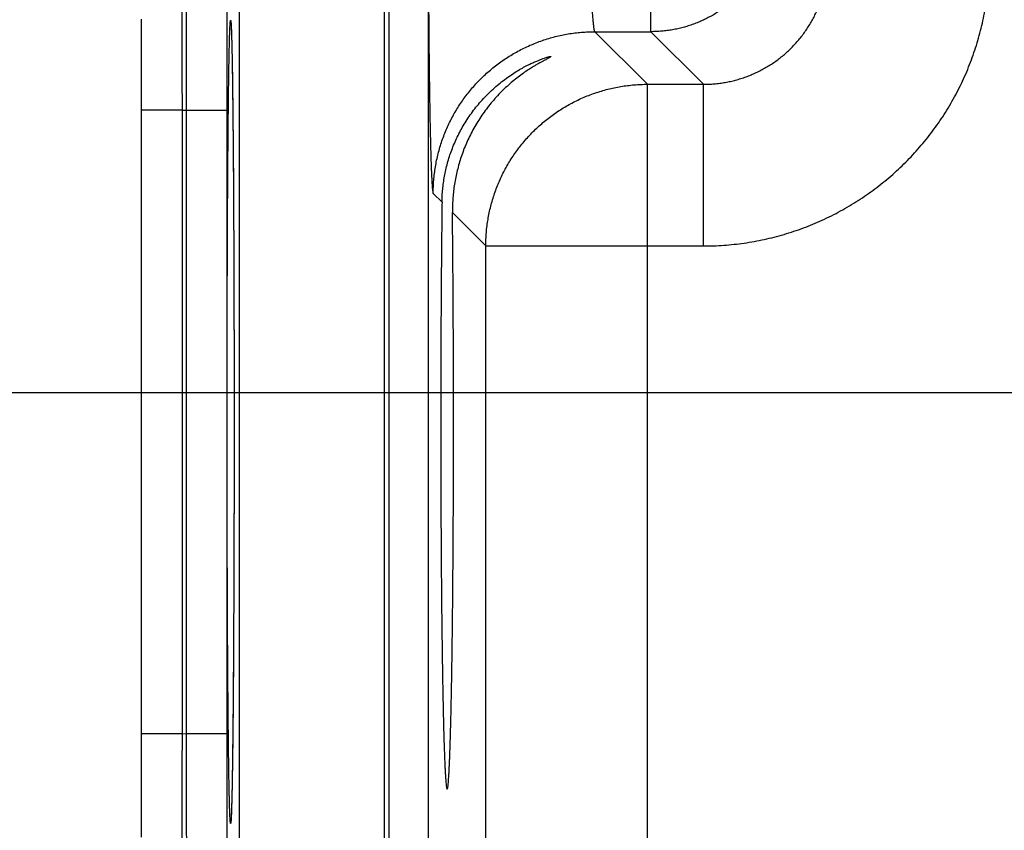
# Model space of a CAD drawing. Header units: inches. Extents: x 0 to 34, y 0 to 22.
# Tile 22 of 126: x 12.748 to 13.223, y 11.507 to 11.898. Entities that reach past the tile are written whole.
import ezdxf

# ---------------------------------------------------------------- set-up
doc = ezdxf.new("R2010")
doc.units = ezdxf.units.IN
doc.header["$LTSCALE"] = 1.87
doc.header["$MEASUREMENT"] = 0
doc.layers.get('0').update_dxf_attribs({"linetype": 'CONTINUOUS'})
doc.layers.add('DIMENSIONS', color=7, linetype='CONTINUOUS')
doc.styles.get("Standard").update_dxf_attribs({"font": 'txt', "width": 0.8})
doc.dimstyles.new('DIMSTYLE_1', dxfattribs={"dimtxt": 0.125, "dimasz": 0.18, "dimexe": 0.18, "dimexo": 0.0625, "dimgap": 0.09, "dimtad": 0, "dimtih": 1, "dimtoh": 1, "dimdec": 3, "dimzin": 4, "dimdsep": 46, "dimtxsty": 'STANDARD', "dimblk": '_FILLED', "dimblk1": '_FILLED', "dimblk2": '_FILLED', "dimcen": 0.09, "dimadec": 0, "dimazin": 0, "dimtp": 0.01, "dimtm": 0.01, "dimtfac": 1, "dimtdec": 3, "dimtofl": 0, "dimtmove": 0, "dimatfit": 3, "dimldrblk": '_FILLED', "dimfxl": 1, "dimtolj": 1, "dimtzin": 4, "dimarcsym": 0})

# ---------------------------------------------------------------- blocks, each defined once
blk = doc.blocks.new('*D9')
at = {"layer": 'DIMENSIONS', "color": 2, "linetype": 'CONTINUOUS'}
blk.add_line((14.23368, 11.53065), (14.23368, 8.66066), dxfattribs=at)
at = {"layer": 'DIMENSIONS', "color": 2, "linetype": 'CONTINUOUS', "width": 0.8}
for s, p in [(']', (14.29618, 8.49816)), ('36.41', (14.29618, 7.99816)), ('[', (14.29618, 7.89816)), ('1.433', (14.29618, 7.27316))]:
    blk.add_text(s, height=0.125, rotation=90, dxfattribs=at).set_placement(p)
blk = doc.blocks.new('_FILLED')
at = {"color": 0, "linetype": 'BYBLOCK'}
blk.add_solid([(0, 0), (-1, 0.1736), (-1, -0.1736)], dxfattribs=at)
blk = doc.blocks.new('*D11')
at = {"layer": 'DIMENSIONS', "color": 2, "linetype": 'CONTINUOUS'}
blk.add_line((15.19903, 11.53065), (15.19903, 8.66066), dxfattribs=at)
at = {"layer": 'DIMENSIONS', "color": 2, "linetype": 'CONTINUOUS', "width": 0.8}
for s, p in [(']', (15.26153, 8.49816)), ('60.93', (15.26153, 7.99816)), ('[', (15.26153, 7.89816)), ('2.399', (15.26153, 7.27316))]:
    blk.add_text(s, height=0.125, rotation=90, dxfattribs=at).set_placement(p)
blk = doc.blocks.new('*D21')
at = {"layer": 'DIMENSIONS', "color": 2, "linetype": 'CONTINUOUS'}
blk.add_line((14.04608, 11.71825), (12.11245, 11.71825), dxfattribs=at)
at = {"layer": 'DIMENSIONS', "color": 2, "linetype": 'CONTINUOUS', "width": 0.8}
for s, p in [('[', (11.24995, 11.65575)), (']', (11.94995, 11.65575)), ('7.249', (10.62495, 11.65575)), ('184.12', (11.34995, 11.65575))]:
    blk.add_text(s, height=0.125, dxfattribs=at).set_placement(p)

msp = doc.modelspace()

# ---------------------------------------------------------------- linework, layer by layer
at = {"color": 7, "linetype": 'CONTINUOUS'}
for p, q in [((12.92651, 18.66294), (12.92651, 11.27257)), ((12.9455, 18.66294), (12.9455, 11.27257)), ((12.92433, 12.04293), (12.92433, 11.36558)), ((13.05296, 11.89248), (13.05296, 12.01803)), ((12.85434, 12.00449), (12.85434, 11.40401)), ((12.80708, 11.89858), (12.8071, 11.88612)), ((12.85042, 11.8957), (12.85043, 11.89561)), ((12.85043, 11.89561), (12.85044, 11.89548)), ((12.85044, 11.89548), (12.85045, 11.89529)), ((12.85045, 11.89529), (12.85046, 11.89505)), ((12.85046, 11.89505), (12.85048, 11.89477)), ((12.85048, 11.89477), (12.85051, 11.89425)), ((12.85051, 11.89425), (12.85054, 11.89362)), ((12.85054, 11.89362), (12.85058, 11.89262)), ((12.85058, 11.89262), (12.85062, 11.89141)), ((12.85062, 11.89141), (12.85068, 11.88953)), ((13.02594, 11.89248), (13.05131, 11.86711)), ((13.02594, 11.89248), (13.05296, 11.89248)), ((13.05296, 11.89248), (13.07833, 11.86711)), ((12.8071, 11.88612), (12.80711, 11.87353)), ((12.85068, 11.88953), (12.85075, 11.88698)), ((12.85075, 11.88698), (12.85083, 11.88351)), ((12.85083, 11.88351), (12.8509, 11.88)), ((12.8509, 11.88), (12.85098, 11.87566)), ((12.80711, 11.87353), (12.80712, 11.86079)), ((12.85098, 11.87566), (12.85106, 11.87039)), ((12.85106, 11.87039), (12.85115, 11.86414)), ((13.05131, 11.86711), (13.07833, 11.86711)), ((13.05131, 11.2224), (13.05131, 11.86711)), ((13.07833, 11.78912), (13.07833, 11.86711)), ((12.85115, 11.86414), (12.85123, 11.85685)), ((12.80712, 11.86079), (12.80712, 11.55385)), ((12.82677, 11.85465), (12.80712, 11.85465)), ((12.82677, 11.85465), (12.8287, 11.85462)), ((12.82677, 11.85465), (12.82677, 11.55385)), ((12.8287, 11.85462), (12.84835, 11.85462)), ((12.8287, 11.85462), (12.8287, 11.55389)), ((12.84835, 11.85462), (12.84835, 11.55389)), ((12.85123, 11.85685), (12.85132, 11.84833)), ((12.85132, 11.84833), (12.85139, 11.84089)), ((12.85139, 11.84089), (12.85146, 11.83216)), ((12.85146, 11.83216), (12.85154, 11.82137)), ((12.85154, 11.82137), (12.8516, 11.81263)), ((12.94795, 11.81449), (12.9522, 11.81025)), ((12.8516, 11.81263), (12.85165, 11.80254)), ((12.95721, 11.80523), (12.97332, 11.78912)), ((12.85165, 11.80254), (12.8517, 11.79123)), ((12.8517, 11.79123), (12.85175, 11.7795)), ((12.97332, 11.78912), (13.07833, 11.78912)), ((12.97332, 11.30038), (12.97332, 11.78912)), ((12.85175, 11.7795), (12.85179, 11.76745)), ((12.85179, 11.76745), (12.85183, 11.75511)), ((12.85183, 11.75511), (12.85185, 11.74254)), ((12.85185, 11.74254), (12.85187, 11.7298)), ((12.85187, 11.7298), (12.85188, 11.71694)), ((12.85188, 11.71694), (12.85189, 11.70425)), ((12.85189, 11.70425), (12.85188, 11.69161)), ((12.85188, 11.69161), (12.85187, 11.67879)), ((12.85187, 11.67879), (12.85185, 11.66608)), ((12.85185, 11.66608), (12.85183, 11.65354)), ((12.85183, 11.65354), (12.85179, 11.64123)), ((12.85179, 11.64123), (12.85175, 11.62919)), ((12.85175, 11.62919), (12.85171, 11.61748)), ((12.85171, 11.61748), (12.85165, 11.60619)), ((12.85165, 11.60619), (12.85159, 11.59525)), ((12.85159, 11.59525), (12.85153, 11.58523)), ((12.85153, 11.58523), (12.85147, 11.57657)), ((12.85147, 11.57657), (12.85138, 11.56579)), ((12.85138, 11.56579), (12.85129, 11.55715)), ((12.82677, 11.55385), (12.80712, 11.55385)), ((12.80712, 11.55385), (12.80712, 11.54141)), ((12.82677, 11.55385), (12.8287, 11.55389)), ((12.8287, 11.55389), (12.84835, 11.55389)), ((12.85129, 11.55715), (12.85122, 11.54995)), ((12.85122, 11.54995), (12.85114, 11.54384)), ((12.85114, 11.54384), (12.85107, 11.53863)), ((12.80712, 11.54141), (12.80711, 11.52877)), ((12.85107, 11.53863), (12.85098, 11.53291)), ((12.85098, 11.53291), (12.8509, 11.52837)), ((12.80711, 11.52877), (12.80709, 11.51626)), ((12.85083, 11.52469), (12.85075, 11.52168)), ((12.8509, 11.52837), (12.85083, 11.52469)), ((12.85075, 11.52168), (12.85069, 11.51927)), ((12.80709, 11.51626), (12.80706, 11.50392)), ((12.85058, 11.51587), (12.85054, 11.51497)), ((12.85063, 11.51736), (12.85058, 11.51587)), ((12.85069, 11.51927), (12.85063, 11.51736)), ((12.85044, 11.51306), (12.85043, 11.51291)), ((12.85045, 11.51326), (12.85044, 11.51306)), ((12.85047, 11.51352), (12.85045, 11.51326)), ((12.85049, 11.51384), (12.85047, 11.51352)), ((12.85051, 11.51424), (12.85049, 11.51384)), ((12.85054, 11.51497), (12.85051, 11.51424))]:
    msp.add_line(p, q, dxfattribs=at)
for points in [[(12.85042, 11.89573), (12.85042, 11.89572), (12.85042, 11.8957)], [(12.85043, 11.51291), (12.85042, 11.51282), (12.85042, 11.51279), (12.85042, 11.51278)]]:
    msp.add_lwpolyline(points, dxfattribs=at)
for points, knots in [([(12.82516, 12.02455), (12.82517, 12.02443), (12.82522, 12.02421), (12.82525, 12.02369), (12.8253, 12.02301), (12.82535, 12.02211), (12.82539, 12.02103), (12.82544, 12.01975), (12.82548, 12.01828), (12.82553, 12.01662), (12.82557, 12.01477), (12.82562, 12.01273), (12.82567, 12.01051), (12.82571, 12.00811), (12.82576, 12.00553), (12.8258, 12.00277), (12.82585, 11.99984), (12.82589, 11.99674), (12.82593, 11.99348), (12.82598, 11.99005), (12.82602, 11.98647), (12.82606, 11.98273), (12.8261, 11.97885), (12.82614, 11.97482), (12.82618, 11.97065), (12.82622, 11.96634), (12.82626, 11.96191), (12.8263, 11.95735), (12.82633, 11.95267), (12.82637, 11.94787), (12.8264, 11.94297), (12.82643, 11.93796), (12.82646, 11.93285), (12.82649, 11.92766), (12.82652, 11.92238), (12.82655, 11.91702), (12.82658, 11.91158), (12.8266, 11.90608), (12.82663, 11.90052), (12.82665, 11.8949), (12.82667, 11.88924), (12.82669, 11.88354), (12.82671, 11.8778), (12.82673, 11.87204), (12.82674, 11.86625), (12.82676, 11.86046), (12.82677, 11.85659), (12.82677, 11.85465)], [0, 0, 0, 0, 0.001775, 0.004705, 0.008793, 0.014035, 0.020425, 0.027956, 0.03662, 0.046408, 0.057307, 0.069303, 0.082381, 0.096526, 0.111725, 0.127959, 0.145208, 0.163449, 0.182664, 0.202832, 0.223928, 0.245927, 0.268802, 0.292528, 0.317077, 0.342423, 0.368539, 0.395393, 0.422953, 0.451183, 0.480054, 0.509536, 0.539592, 0.570184, 0.601277, 0.632837, 0.664833, 0.697224, 0.729969, 0.763026, 0.796361, 0.829936, 0.863708, 0.89764, 0.931692, 0.965825, 1, 1, 1, 1]), ([(12.82997, 12.02447), (12.82997, 12.02434), (12.82992, 12.02413), (12.82991, 12.0236), (12.82987, 12.02293), (12.82984, 12.02203), (12.8298, 12.02095), (12.82977, 12.01967), (12.82973, 12.0182), (12.8297, 12.01654), (12.82966, 12.01469), (12.82963, 12.01266), (12.82959, 12.01044), (12.82956, 12.00803), (12.82953, 12.00545), (12.82949, 12.0027), (12.82946, 11.99977), (12.82942, 11.99667), (12.82939, 11.99341), (12.82936, 11.98998), (12.82932, 11.9864), (12.82929, 11.98267), (12.82926, 11.97878), (12.82923, 11.97475), (12.82919, 11.97058), (12.82916, 11.96628), (12.82913, 11.96184), (12.8291, 11.95729), (12.82907, 11.95261), (12.82905, 11.94781), (12.82902, 11.94291), (12.82899, 11.9379), (12.82897, 11.9328), (12.82894, 11.92761), (12.82892, 11.92233), (12.82889, 11.91696), (12.82887, 11.91153), (12.82885, 11.90603), (12.82883, 11.90047), (12.82881, 11.89486), (12.82879, 11.8892), (12.82877, 11.8835), (12.82875, 11.87776), (12.82874, 11.872), (12.82872, 11.86622), (12.82871, 11.86042), (12.8287, 11.85655), (12.8287, 11.85462)], [0, 0, 0, 0, 0.001759, 0.004679, 0.008758, 0.013991, 0.020374, 0.027899, 0.036557, 0.04634, 0.057236, 0.069232, 0.082312, 0.09646, 0.111658, 0.127889, 0.145136, 0.163381, 0.182599, 0.202767, 0.223862, 0.245861, 0.268738, 0.292469, 0.317025, 0.342377, 0.368495, 0.395347, 0.422907, 0.451141, 0.480018, 0.509499, 0.539551, 0.570143, 0.601243, 0.632814, 0.664816, 0.697209, 0.729953, 0.763011, 0.796344, 0.829914, 0.863681, 0.897611, 0.931667, 0.965809, 1, 1, 1, 1]), ([(12.84966, 12.00457), (12.84962, 12.00457), (12.8496, 12.00439), (12.84955, 12.00417), (12.84952, 12.00368), (12.84947, 12.00306), (12.84943, 12.00223), (12.84938, 12.00124), (12.84934, 12.00006), (12.84929, 11.99871), (12.84925, 11.99718), (12.84921, 11.99547), (12.84917, 11.9936), (12.84912, 11.99155), (12.84908, 11.98934), (12.84904, 11.98697), (12.849, 11.98443), (12.84896, 11.98174), (12.84892, 11.97889), (12.84889, 11.97589), (12.84885, 11.97274), (12.84882, 11.96945), (12.84878, 11.96602), (12.84875, 11.96245), (12.84872, 11.95875), (12.84868, 11.95492), (12.84865, 11.95098), (12.84863, 11.94691), (12.8486, 11.94273), (12.84857, 11.93845), (12.84855, 11.93406), (12.84852, 11.92958), (12.8485, 11.925), (12.84848, 11.92034), (12.84846, 11.9156), (12.84844, 11.91078), (12.84843, 11.9059), (12.84841, 11.90095), (12.8484, 11.89595), (12.84839, 11.8909), (12.84838, 11.8858), (12.84837, 11.88067), (12.84836, 11.8755), (12.84836, 11.8703), (12.84835, 11.86509), (12.84835, 11.85986), (12.84835, 11.85637), (12.84835, 11.85462)], [0, 0, 0, 0, 0.000683, 0.002535, 0.005591, 0.009853, 0.01532, 0.021984, 0.029837, 0.03887, 0.049075, 0.060443, 0.072958, 0.086602, 0.101355, 0.117197, 0.134115, 0.152088, 0.171094, 0.191108, 0.212105, 0.234063, 0.256956, 0.280753, 0.305427, 0.330945, 0.357276, 0.384391, 0.412256, 0.440836, 0.470097, 0.500002, 0.530516, 0.561606, 0.593236, 0.625368, 0.657957, 0.690956, 0.724325, 0.758023, 0.79201, 0.826255, 0.860722, 0.895373, 0.930165, 0.965055, 1, 1, 1, 1]), ([(12.94559, 11.95247), (12.94559, 11.95081), (12.94559, 11.9475), (12.94559, 11.94253), (12.9456, 11.93758), (12.94561, 11.93263), (12.94562, 11.92772), (12.94564, 11.92283), (12.94566, 11.91799), (12.94569, 11.91318), (12.94571, 11.90843), (12.94574, 11.90374), (12.94577, 11.89911), (12.94581, 11.89455), (12.94585, 11.89007), (12.94589, 11.88566), (12.94593, 11.88135), (12.94598, 11.87713), (12.94603, 11.873), (12.94608, 11.86898), (12.94613, 11.86507), (12.94619, 11.86127), (12.94625, 11.85759), (12.94631, 11.85404), (12.94637, 11.85061), (12.94643, 11.84732), (12.9465, 11.84416), (12.94657, 11.84114), (12.94664, 11.83827), (12.94671, 11.83555), (12.94679, 11.83299), (12.94686, 11.83057), (12.94694, 11.82832), (12.94702, 11.82623), (12.9471, 11.8243), (12.94718, 11.82255), (12.94726, 11.82096), (12.94735, 11.81954), (12.94743, 11.81829), (12.94751, 11.81722), (12.9476, 11.81633), (12.94768, 11.81562), (12.94776, 11.81508), (12.94785, 11.81472), (12.94791, 11.81454), (12.94795, 11.81449)], [0, 0, 0, 0, 0.035977, 0.071975, 0.107921, 0.143744, 0.179376, 0.214763, 0.249874, 0.284676, 0.319114, 0.353132, 0.386681, 0.419721, 0.452213, 0.484116, 0.515391, 0.545996, 0.575888, 0.605026, 0.633377, 0.660905, 0.687572, 0.713339, 0.73817, 0.762041, 0.784923, 0.806782, 0.827586, 0.847306, 0.865922, 0.883412, 0.89975, 0.914912, 0.928879, 0.941638, 0.953174, 0.963469, 0.972505, 0.980274, 0.986769, 0.991984, 0.995917, 0.998574, 1, 1, 1, 1]), ([(13.02357, 11.95247), (13.02357, 11.95158), (13.02358, 11.94981), (13.02358, 11.94716), (13.02359, 11.94451), (13.02361, 11.94188), (13.02363, 11.93928), (13.02366, 11.9367), (13.02369, 11.93415), (13.02372, 11.93163), (13.02376, 11.92916), (13.02381, 11.92673), (13.02385, 11.92436), (13.02391, 11.92203), (13.02396, 11.91977), (13.02402, 11.91758), (13.02409, 11.91545), (13.02415, 11.91339), (13.02423, 11.91141), (13.0243, 11.90951), (13.02438, 11.9077), (13.02446, 11.90597), (13.02454, 11.90434), (13.02463, 11.9028), (13.02472, 11.90136), (13.02481, 11.90002), (13.02491, 11.89878), (13.025, 11.89765), (13.0251, 11.89662), (13.0252, 11.89571), (13.0253, 11.89491), (13.0254, 11.89422), (13.02551, 11.89364), (13.02561, 11.89318), (13.02571, 11.89284), (13.02581, 11.89261), (13.0259, 11.8925), (13.02594, 11.89248)], [0, 0, 0, 0, 0.044232, 0.088379, 0.132351, 0.176063, 0.219431, 0.262369, 0.304793, 0.34662, 0.387767, 0.428152, 0.467698, 0.506326, 0.543961, 0.580529, 0.615958, 0.650179, 0.683124, 0.714728, 0.744929, 0.77367, 0.800892, 0.826542, 0.850571, 0.872933, 0.893583, 0.912482, 0.929595, 0.94489, 0.958341, 0.969924, 0.979626, 0.987442, 0.993383, 0.997502, 1, 1, 1, 1]), ([(13.11295, 11.95247), (13.11295, 11.9516), (13.11291, 11.94985), (13.11274, 11.94724), (13.11246, 11.94464), (13.11206, 11.94205), (13.11155, 11.93949), (13.11092, 11.93694), (13.11019, 11.93443), (13.10935, 11.93195), (13.1084, 11.92951), (13.10735, 11.92711), (13.10619, 11.92477), (13.10493, 11.92247), (13.10357, 11.92023), (13.10211, 11.91806), (13.10057, 11.91594), (13.09893, 11.9139), (13.0972, 11.91193), (13.09539, 11.91004), (13.0935, 11.90823), (13.09153, 11.90651), (13.08949, 11.90487), (13.08738, 11.90332), (13.0852, 11.90186), (13.08296, 11.90051), (13.08067, 11.89925), (13.07832, 11.89809), (13.07592, 11.89703), (13.07348, 11.89608), (13.071, 11.89524), (13.06849, 11.89451), (13.06595, 11.89388), (13.06338, 11.89337), (13.06079, 11.89297), (13.05819, 11.89269), (13.05558, 11.89252), (13.05383, 11.89248), (13.05296, 11.89248)], [0, 0, 0, 0, 0.027758, 0.055518, 0.083287, 0.111063, 0.138843, 0.166621, 0.194399, 0.222177, 0.249956, 0.277736, 0.305515, 0.333295, 0.361075, 0.388855, 0.416635, 0.444416, 0.472196, 0.499977, 0.527757, 0.555538, 0.583318, 0.611098, 0.638879, 0.666659, 0.694439, 0.722219, 0.749998, 0.777777, 0.805556, 0.833335, 0.861113, 0.888891, 0.916669, 0.944446, 0.972223, 1, 1, 1, 1]), ([(13.07833, 11.78912), (13.07997, 11.78912), (13.08325, 11.78918), (13.08817, 11.78944), (13.09308, 11.78988), (13.09797, 11.79049), (13.10283, 11.79128), (13.10767, 11.79224), (13.11246, 11.79338), (13.11721, 11.79468), (13.12192, 11.79615), (13.12657, 11.79779), (13.13115, 11.7996), (13.13567, 11.80156), (13.14011, 11.80369), (13.14448, 11.80597), (13.14876, 11.80841), (13.15295, 11.811), (13.15705, 11.81374), (13.16105, 11.81662), (13.16494, 11.81965), (13.16872, 11.8228), (13.17238, 11.8261), (13.17593, 11.82952), (13.17935, 11.83306), (13.18264, 11.83673), (13.1858, 11.84051), (13.18882, 11.8444), (13.19171, 11.8484), (13.19444, 11.8525), (13.19703, 11.85669), (13.19947, 11.86097), (13.20175, 11.86534), (13.20388, 11.86978), (13.20584, 11.8743), (13.20765, 11.87889), (13.20928, 11.88353), (13.21076, 11.88824), (13.21206, 11.89299), (13.21319, 11.89779), (13.21415, 11.90262), (13.21494, 11.90748), (13.21555, 11.91237), (13.21599, 11.91727), (13.21625, 11.92219), (13.21631, 11.92546), (13.21631, 11.9271)], [0, 0, 0, 0, 0.022698, 0.045417, 0.068149, 0.090886, 0.113622, 0.136353, 0.159085, 0.181824, 0.204567, 0.227303, 0.250031, 0.272757, 0.295487, 0.31822, 0.340951, 0.363678, 0.386406, 0.409138, 0.431871, 0.454601, 0.477327, 0.500054, 0.522784, 0.545516, 0.568247, 0.590975, 0.613704, 0.636433, 0.659163, 0.681892, 0.704619, 0.727346, 0.750074, 0.772806, 0.795544, 0.818285, 0.841019, 0.863744, 0.886467, 0.909198, 0.931931, 0.954652, 0.977347, 1, 1, 1, 1]), ([(13.07833, 11.86711), (13.0792, 11.86711), (13.08095, 11.86715), (13.08357, 11.86732), (13.08617, 11.8676), (13.08876, 11.868), (13.09133, 11.86851), (13.09388, 11.86913), (13.09639, 11.86986), (13.09887, 11.8707), (13.10131, 11.87165), (13.10371, 11.87271), (13.10606, 11.87386), (13.10835, 11.87512), (13.11059, 11.87648), (13.11277, 11.87793), (13.11488, 11.87948), (13.11692, 11.88112), (13.11889, 11.88285), (13.12078, 11.88465), (13.12259, 11.88655), (13.12431, 11.88851), (13.12595, 11.89055), (13.1275, 11.89267), (13.12895, 11.89484), (13.13031, 11.89708), (13.13157, 11.89938), (13.13272, 11.90172), (13.13378, 11.90412), (13.13473, 11.90656), (13.13557, 11.90904), (13.1363, 11.91156), (13.13692, 11.9141), (13.13743, 11.91667), (13.13783, 11.91926), (13.13811, 11.92186), (13.13829, 11.92448), (13.13832, 11.92623), (13.13832, 11.9271)], [0, 0, 0, 0, 0.027805, 0.055604, 0.083399, 0.11119, 0.138978, 0.166763, 0.194545, 0.222325, 0.250101, 0.277875, 0.305646, 0.333415, 0.361182, 0.388947, 0.416712, 0.444475, 0.472238, 0.5, 0.527762, 0.555525, 0.583288, 0.611053, 0.638818, 0.666585, 0.694354, 0.722125, 0.749898, 0.777675, 0.805455, 0.833237, 0.861022, 0.88881, 0.916602, 0.944397, 0.972197, 1, 1, 1, 1]), ([(12.8485, 11.70425), (12.8485, 11.70641), (12.84851, 11.71071), (12.84851, 11.71717), (12.84851, 11.72362), (12.84852, 11.73005), (12.84853, 11.73645), (12.84854, 11.74281), (12.84855, 11.74913), (12.84856, 11.7554), (12.84858, 11.76161), (12.8486, 11.76775), (12.84862, 11.77383), (12.84864, 11.77982), (12.84866, 11.78574), (12.84869, 11.79156), (12.84871, 11.79728), (12.84874, 11.80291), (12.84877, 11.80842), (12.8488, 11.81381), (12.84883, 11.81909), (12.84887, 11.82424), (12.8489, 11.82925), (12.84894, 11.83412), (12.84898, 11.83885), (12.84902, 11.84343), (12.84906, 11.84785), (12.8491, 11.85211), (12.84915, 11.8562), (12.84919, 11.86013), (12.84924, 11.86388), (12.84928, 11.86746), (12.84933, 11.87085), (12.84938, 11.87405), (12.84943, 11.87707), (12.84948, 11.87989), (12.84953, 11.88252), (12.84959, 11.88494), (12.84964, 11.88717), (12.84969, 11.88919), (12.84975, 11.891), (12.8498, 11.89261), (12.84985, 11.89401), (12.84991, 11.89519), (12.84997, 11.89616), (12.85001, 11.8969), (12.85008, 11.89748), (12.8501, 11.89774), (12.8502, 11.89801), (12.85029, 11.89774), (12.85031, 11.89748), (12.85038, 11.8969), (12.85042, 11.89632), (12.85044, 11.8959), (12.85045, 11.89573)], [0, 0, 0, 0, 0.032966, 0.065928, 0.09884, 0.131654, 0.164323, 0.196801, 0.229053, 0.261043, 0.29274, 0.324108, 0.355116, 0.385729, 0.415913, 0.445633, 0.474852, 0.50354, 0.531672, 0.559222, 0.586153, 0.612423, 0.638004, 0.662875, 0.687007, 0.710372, 0.732942, 0.754692, 0.775599, 0.795639, 0.814791, 0.833033, 0.850346, 0.866707, 0.882099, 0.896506, 0.909914, 0.922305, 0.933666, 0.943983, 0.953246, 0.961446, 0.968573, 0.974619, 0.979576, 0.983441, 0.986213, 0.987894, 0.988518, 0.989141, 0.990823, 0.993596, 0.997462, 1, 1, 1, 1]), ([(12.85045, 11.89573), (12.85046, 11.89557), (12.85049, 11.89502), (12.85054, 11.894), (12.85059, 11.89261), (12.85065, 11.891), (12.8507, 11.88919), (12.85075, 11.88717), (12.85081, 11.88494), (12.85086, 11.88251), (12.85091, 11.87989), (12.85096, 11.87707), (12.85101, 11.87405), (12.85106, 11.87085), (12.85111, 11.86745), (12.85115, 11.86388), (12.8512, 11.86013), (12.85124, 11.8562), (12.85129, 11.85211), (12.85133, 11.84784), (12.85137, 11.84342), (12.85141, 11.83885), (12.85145, 11.83412), (12.85149, 11.82925), (12.85152, 11.82423), (12.85156, 11.81909), (12.85159, 11.81381), (12.85162, 11.80841), (12.85165, 11.8029), (12.85168, 11.79728), (12.8517, 11.79156), (12.85173, 11.78573), (12.85175, 11.77982), (12.85177, 11.77382), (12.85179, 11.76775), (12.85181, 11.7616), (12.85183, 11.75539), (12.85184, 11.74913), (12.85185, 11.74281), (12.85186, 11.73644), (12.85187, 11.73004), (12.85188, 11.72362), (12.85188, 11.71717), (12.85189, 11.71071), (12.85189, 11.70641), (12.85189, 11.70425)], [0, 0, 0, 0, 0.002477, 0.008665, 0.015961, 0.024355, 0.033837, 0.044397, 0.056025, 0.068708, 0.082432, 0.097179, 0.112934, 0.12968, 0.147399, 0.166071, 0.185675, 0.206187, 0.227585, 0.249846, 0.272948, 0.296863, 0.321562, 0.347016, 0.3732, 0.400091, 0.427656, 0.455852, 0.484647, 0.514012, 0.543918, 0.574332, 0.605221, 0.636551, 0.668286, 0.700392, 0.732834, 0.765577, 0.798586, 0.831827, 0.865263, 0.898847, 0.93253, 0.966263, 1, 1, 1, 1]), ([(12.94795, 11.81449), (12.94795, 11.81556), (12.948, 11.81771), (12.9482, 11.82093), (12.94853, 11.82414), (12.949, 11.82733), (12.9496, 11.8305), (12.95032, 11.83364), (12.95118, 11.83674), (12.95216, 11.83981), (12.95327, 11.84284), (12.95451, 11.84582), (12.95586, 11.84875), (12.95734, 11.85161), (12.95893, 11.85441), (12.96064, 11.85715), (12.96246, 11.85981), (12.96439, 11.8624), (12.96642, 11.8649), (12.96856, 11.86732), (12.97079, 11.86964), (12.97311, 11.87188), (12.97553, 11.87401), (12.97803, 11.87604), (12.98062, 11.87797), (12.98328, 11.87979), (12.98602, 11.8815), (12.98882, 11.88309), (12.99169, 11.88457), (12.99461, 11.88592), (12.99759, 11.88716), (13.00062, 11.88827), (13.00369, 11.88925), (13.00679, 11.89011), (13.00994, 11.89084), (13.0131, 11.89143), (13.01629, 11.8919), (13.0195, 11.89223), (13.02272, 11.89243), (13.02487, 11.89248), (13.02594, 11.89248)], [0, 0, 0, 0, 0.026313, 0.052627, 0.078941, 0.105256, 0.131571, 0.157886, 0.184201, 0.210517, 0.236833, 0.263149, 0.289465, 0.315782, 0.342098, 0.368415, 0.394732, 0.421049, 0.447367, 0.473684, 0.500001, 0.526318, 0.552636, 0.578953, 0.60527, 0.631587, 0.657904, 0.68422, 0.710537, 0.736853, 0.763169, 0.789485, 0.8158, 0.842115, 0.86843, 0.894745, 0.921059, 0.947373, 0.973687, 1, 1, 1, 1]), ([(12.9522, 11.81025), (12.95221, 11.81128), (12.95228, 11.81335), (12.95251, 11.81646), (12.95288, 11.81959), (12.95339, 11.82274), (12.95404, 11.82589), (12.95483, 11.82906), (12.95577, 11.83223), (12.95687, 11.83539), (12.95813, 11.83855), (12.95955, 11.84168), (12.96113, 11.84479), (12.96288, 11.84786), (12.96479, 11.85088), (12.96688, 11.85384), (12.96913, 11.85674), (12.97154, 11.85954), (12.9741, 11.86224), (12.97679, 11.86481), (12.9796, 11.86724), (12.98247, 11.86949), (12.98536, 11.87154), (12.98819, 11.87336), (12.99087, 11.87492), (12.99332, 11.87622), (12.9955, 11.87728), (12.9974, 11.87812), (12.99902, 11.87879), (13.00038, 11.87931), (13.00151, 11.87971), (13.00242, 11.88001), (13.00315, 11.88023), (13.00372, 11.88038), (13.00415, 11.88048), (13.00441, 11.8805), (13.00454, 11.88053), (13.00457, 11.88053)], [0, 0, 0, 0, 0.03294, 0.066216, 0.099839, 0.133807, 0.168171, 0.202976, 0.23822, 0.27391, 0.310096, 0.346776, 0.383942, 0.421622, 0.459796, 0.498434, 0.537517, 0.576963, 0.616681, 0.656502, 0.696189, 0.735346, 0.773319, 0.809426, 0.842782, 0.87253, 0.898316, 0.920352, 0.938919, 0.954334, 0.966952, 0.977127, 0.985188, 0.991414, 0.996017, 0.999137, 1, 1, 1, 1]), ([(13.00457, 11.88053), (13.0046, 11.88053), (13.00465, 11.88052), (13.00473, 11.88044), (13.00457, 11.88032), (13.0044, 11.88019), (13.00405, 11.87998), (13.00359, 11.87972), (13.00296, 11.87938), (13.00216, 11.87895), (13.00117, 11.87842), (12.99996, 11.87777), (12.99852, 11.87696), (12.99681, 11.87596), (12.99482, 11.87474), (12.99258, 11.87326), (12.99013, 11.87153), (12.98754, 11.86954), (12.98487, 11.86731), (12.98221, 11.86488), (12.97961, 11.86228), (12.97711, 11.85953), (12.97473, 11.85667), (12.97248, 11.8537), (12.97039, 11.85065), (12.96846, 11.84754), (12.96668, 11.84437), (12.96507, 11.84115), (12.96361, 11.8379), (12.96231, 11.83463), (12.96116, 11.83134), (12.96017, 11.82805), (12.95933, 11.82475), (12.95863, 11.82146), (12.95807, 11.81818), (12.95765, 11.81491), (12.95737, 11.81166), (12.95722, 11.80844), (12.9572, 11.80629), (12.95721, 11.80523)], [0, 0, 0, 0, 0.000897, 0.001636, 0.002961, 0.005584, 0.009658, 0.015336, 0.02281, 0.032326, 0.04416, 0.058634, 0.076124, 0.097025, 0.121734, 0.150377, 0.182498, 0.217453, 0.254565, 0.293094, 0.332322, 0.371875, 0.411494, 0.451007, 0.490302, 0.52928, 0.567908, 0.606144, 0.643954, 0.681359, 0.718338, 0.754877, 0.79102, 0.826765, 0.862102, 0.897069, 0.931711, 0.96602, 1, 1, 1, 1]), ([(12.97332, 11.78912), (12.97332, 11.79019), (12.97337, 11.79234), (12.97357, 11.79556), (12.9739, 11.79877), (12.97437, 11.80196), (12.97496, 11.80513), (12.97569, 11.80827), (12.97655, 11.81138), (12.97753, 11.81445), (12.97864, 11.81747), (12.97988, 11.82045), (12.98123, 11.82338), (12.98271, 11.82624), (12.9843, 11.82905), (12.98601, 11.83178), (12.98783, 11.83444), (12.98976, 11.83703), (12.99179, 11.83953), (12.99393, 11.84195), (12.99616, 11.84428), (12.99849, 11.84651), (13.0009, 11.84864), (13.00341, 11.85067), (13.00599, 11.8526), (13.00865, 11.85442), (13.01139, 11.85613), (13.01419, 11.85772), (13.01706, 11.8592), (13.01998, 11.86055), (13.02296, 11.86179), (13.02599, 11.8629), (13.02906, 11.86388), (13.03217, 11.86474), (13.03531, 11.86547), (13.03848, 11.86606), (13.04167, 11.86653), (13.04487, 11.86686), (13.04809, 11.86706), (13.05024, 11.86711), (13.05131, 11.86711)], [0, 0, 0, 0, 0.026315, 0.05263, 0.078945, 0.105261, 0.131577, 0.157893, 0.184209, 0.210526, 0.236843, 0.263161, 0.289478, 0.315796, 0.342114, 0.368432, 0.39475, 0.421068, 0.447387, 0.473705, 0.500023, 0.526342, 0.55266, 0.578978, 0.605297, 0.631615, 0.657932, 0.68425, 0.710567, 0.736885, 0.763203, 0.789519, 0.815835, 0.842151, 0.868467, 0.894785, 0.921098, 0.947404, 0.973703, 1, 1, 1, 1]), ([(12.9522, 11.81025), (12.95217, 11.80863), (12.95213, 11.80536), (12.95208, 11.80039), (12.95202, 11.79532), (12.95197, 11.79014), (12.95192, 11.78486), (12.95187, 11.7795), (12.95183, 11.77404), (12.95179, 11.76851), (12.95175, 11.7629), (12.95172, 11.75723), (12.95169, 11.7515), (12.95167, 11.74571), (12.95164, 11.73988), (12.95162, 11.734), (12.95161, 11.72809), (12.9516, 11.72216), (12.95159, 11.7162), (12.95158, 11.71023), (12.95158, 11.70625), (12.95158, 11.70425)], [0, 0, 0, 0, 0.045771, 0.092635, 0.140522, 0.189399, 0.239189, 0.289854, 0.341325, 0.393542, 0.446459, 0.499994, 0.554111, 0.608726, 0.663792, 0.719243, 0.775005, 0.831034, 0.887244, 0.943593, 1, 1, 1, 1]), ([(12.95777, 11.70425), (12.95777, 11.70624), (12.95776, 11.71022), (12.95776, 11.71618), (12.95775, 11.72212), (12.95774, 11.72805), (12.95772, 11.73395), (12.9577, 11.73981), (12.95768, 11.74563), (12.95765, 11.75141), (12.95762, 11.75713), (12.95759, 11.7628), (12.95756, 11.76839), (12.95752, 11.77392), (12.95747, 11.77936), (12.95743, 11.78472), (12.95738, 11.78999), (12.95733, 11.79516), (12.95727, 11.80023), (12.95723, 11.80358), (12.95721, 11.80523)], [0, 0, 0, 0, 0.0591, 0.118136, 0.177031, 0.235735, 0.29416, 0.352263, 0.409956, 0.467191, 0.523893, 0.58, 0.635453, 0.690178, 0.744128, 0.797224, 0.849426, 0.900655, 0.950869, 1, 1, 1, 1]), ([(12.85045, 11.51277), (12.85044, 11.51261), (12.85042, 11.51219), (12.85038, 11.5116), (12.85031, 11.51103), (12.85029, 11.51076), (12.8502, 11.51049), (12.8501, 11.51076), (12.85008, 11.51103), (12.85001, 11.5116), (12.84997, 11.51234), (12.84991, 11.51332), (12.84985, 11.5145), (12.8498, 11.5159), (12.84975, 11.5175), (12.84969, 11.51932), (12.84964, 11.52134), (12.84959, 11.52356), (12.84953, 11.52599), (12.84948, 11.52862), (12.84943, 11.53144), (12.84938, 11.53445), (12.84933, 11.53766), (12.84928, 11.54105), (12.84924, 11.54462), (12.84919, 11.54838), (12.84915, 11.5523), (12.8491, 11.5564), (12.84906, 11.56066), (12.84902, 11.56508), (12.84898, 11.56966), (12.84894, 11.57439), (12.8489, 11.57926), (12.84887, 11.58427), (12.84883, 11.58942), (12.8488, 11.59469), (12.84877, 11.60009), (12.84874, 11.6056), (12.84871, 11.61122), (12.84869, 11.61695), (12.84866, 11.62277), (12.84864, 11.62868), (12.84862, 11.63468), (12.8486, 11.64076), (12.84858, 11.6469), (12.84856, 11.65311), (12.84855, 11.65938), (12.84854, 11.6657), (12.84853, 11.67206), (12.84852, 11.67846), (12.84851, 11.68489), (12.84851, 11.69134), (12.84851, 11.69779), (12.8485, 11.7021), (12.8485, 11.70425)], [0, 0, 0, 0, 0.002541, 0.006406, 0.009178, 0.010859, 0.011483, 0.012106, 0.013788, 0.016561, 0.020427, 0.025385, 0.031431, 0.038559, 0.04676, 0.056024, 0.066342, 0.077703, 0.090095, 0.103503, 0.117911, 0.133304, 0.149666, 0.166978, 0.185221, 0.204375, 0.224416, 0.245322, 0.267072, 0.289643, 0.313009, 0.337141, 0.36201, 0.387593, 0.413866, 0.440798, 0.468347, 0.49648, 0.525171, 0.554391, 0.584107, 0.614287, 0.644897, 0.675903, 0.707272, 0.738969, 0.77096, 0.803211, 0.835689, 0.868357, 0.901169, 0.934079, 0.967038, 1, 1, 1, 1]), ([(12.85189, 11.70425), (12.85189, 11.7021), (12.85189, 11.69779), (12.85188, 11.69133), (12.85188, 11.68489), (12.85187, 11.67846), (12.85186, 11.67206), (12.85185, 11.6657), (12.85184, 11.65938), (12.85183, 11.65311), (12.85181, 11.6469), (12.85179, 11.64075), (12.85177, 11.63468), (12.85175, 11.62868), (12.85173, 11.62277), (12.8517, 11.61694), (12.85168, 11.61122), (12.85165, 11.6056), (12.85162, 11.60009), (12.85159, 11.59469), (12.85156, 11.58941), (12.85152, 11.58427), (12.85149, 11.57926), (12.85145, 11.57438), (12.85141, 11.56966), (12.85137, 11.56508), (12.85133, 11.56066), (12.85129, 11.5564), (12.85124, 11.5523), (12.8512, 11.54837), (12.85115, 11.54462), (12.85111, 11.54105), (12.85106, 11.53766), (12.85101, 11.53445), (12.85096, 11.53144), (12.85091, 11.52861), (12.85086, 11.52599), (12.85081, 11.52356), (12.85075, 11.52134), (12.8507, 11.51931), (12.85065, 11.5175), (12.85059, 11.5159), (12.85054, 11.5145), (12.85049, 11.51348), (12.85046, 11.51293), (12.85045, 11.51277)], [0, 0, 0, 0, 0.03374, 0.067478, 0.101163, 0.134748, 0.168185, 0.201426, 0.234436, 0.267178, 0.29962, 0.331726, 0.363462, 0.394795, 0.425688, 0.456106, 0.486012, 0.515374, 0.544167, 0.572365, 0.599929, 0.626817, 0.652999, 0.678454, 0.703154, 0.727068, 0.750168, 0.77243, 0.793828, 0.814339, 0.833941, 0.852613, 0.870332, 0.887078, 0.902832, 0.917578, 0.9313, 0.943983, 0.955612, 0.966171, 0.975651, 0.984044, 0.991339, 0.997527, 1, 1, 1, 1]), ([(12.95158, 11.70425), (12.95158, 11.70224), (12.95158, 11.69821), (12.95159, 11.69217), (12.9516, 11.68615), (12.95161, 11.68014), (12.95163, 11.67417), (12.95165, 11.66823), (12.95167, 11.66233), (12.95169, 11.65648), (12.95173, 11.65069), (12.95176, 11.64496), (12.9518, 11.6393), (12.95184, 11.63371), (12.95188, 11.62821), (12.95193, 11.62279), (12.95198, 11.61747), (12.95203, 11.61225), (12.95209, 11.60714), (12.95215, 11.60214), (12.95221, 11.59727), (12.95227, 11.59251), (12.95234, 11.58789), (12.95241, 11.5834), (12.95248, 11.57905), (12.95256, 11.57485), (12.95264, 11.5708), (12.95272, 11.5669), (12.9528, 11.56316), (12.95289, 11.55959), (12.95297, 11.55619), (12.95306, 11.55296), (12.95315, 11.54991), (12.95325, 11.54704), (12.95334, 11.54435), (12.95344, 11.54184), (12.95353, 11.53953), (12.95363, 11.53741), (12.95373, 11.53548), (12.95383, 11.53375), (12.95393, 11.53222), (12.95404, 11.53088), (12.95414, 11.52975), (12.95424, 11.52883), (12.95433, 11.52811), (12.95445, 11.52758), (12.95451, 11.52728), (12.95464, 11.52711), (12.95467, 11.52711)], [0, 0, 0, 0, 0.034112, 0.06819, 0.102179, 0.136058, 0.169774, 0.203291, 0.236577, 0.269579, 0.302274, 0.334616, 0.366562, 0.39809, 0.429146, 0.459707, 0.489733, 0.519183, 0.548035, 0.576243, 0.603782, 0.63062, 0.656716, 0.682054, 0.706594, 0.73031, 0.753179, 0.775165, 0.796253, 0.816411, 0.835616, 0.853851, 0.871087, 0.887312, 0.902503, 0.91664, 0.929713, 0.9417, 0.952593, 0.962378, 0.971041, 0.978577, 0.984975, 0.990232, 0.994345, 0.997314, 0.99916, 1, 1, 1, 1]), ([(12.95467, 11.52711), (12.95471, 11.52711), (12.95483, 11.52728), (12.95489, 11.52758), (12.95501, 11.52811), (12.9551, 11.52883), (12.95521, 11.52975), (12.95531, 11.53088), (12.95541, 11.53222), (12.95551, 11.53375), (12.95561, 11.53548), (12.95571, 11.53741), (12.95581, 11.53953), (12.95591, 11.54184), (12.956, 11.54435), (12.9561, 11.54704), (12.95619, 11.54991), (12.95628, 11.55296), (12.95637, 11.55619), (12.95646, 11.55959), (12.95654, 11.56316), (12.95663, 11.5669), (12.95671, 11.5708), (12.95679, 11.57485), (12.95686, 11.57905), (12.95693, 11.5834), (12.95701, 11.58789), (12.95707, 11.59251), (12.95714, 11.59727), (12.9572, 11.60214), (12.95726, 11.60714), (12.95732, 11.61225), (12.95737, 11.61747), (12.95742, 11.62279), (12.95747, 11.62821), (12.95751, 11.63371), (12.95755, 11.6393), (12.95759, 11.64496), (12.95762, 11.65069), (12.95765, 11.65648), (12.95768, 11.66233), (12.9577, 11.66823), (12.95772, 11.67417), (12.95774, 11.68014), (12.95775, 11.68615), (12.95776, 11.69217), (12.95776, 11.69821), (12.95777, 11.70224), (12.95777, 11.70425)], [0, 0, 0, 0, 0.000826, 0.002672, 0.005642, 0.009754, 0.015011, 0.021409, 0.028946, 0.037609, 0.047394, 0.058287, 0.070274, 0.083348, 0.097485, 0.112676, 0.128901, 0.146137, 0.164373, 0.183578, 0.203736, 0.224825, 0.24681, 0.26968, 0.293396, 0.317936, 0.343275, 0.369372, 0.39621, 0.423749, 0.451957, 0.48081, 0.51026, 0.540287, 0.570848, 0.601905, 0.633433, 0.66538, 0.697722, 0.730417, 0.76342, 0.796707, 0.830223, 0.863941, 0.89782, 0.931809, 0.965888, 1, 1, 1, 1]), ([(12.82677, 11.55385), (12.82677, 11.55192), (12.82676, 11.54805), (12.82674, 11.54225), (12.82673, 11.53647), (12.82671, 11.5307), (12.82669, 11.52497), (12.82667, 11.51927), (12.82665, 11.5136), (12.82663, 11.50799), (12.8266, 11.50243), (12.82658, 11.49693), (12.82655, 11.49149), (12.82652, 11.48613), (12.82649, 11.48085), (12.82646, 11.47566), (12.82643, 11.47055), (12.8264, 11.46554), (12.82637, 11.46064), (12.82633, 11.45585), (12.8263, 11.45117), (12.82626, 11.4466), (12.82622, 11.44217), (12.82618, 11.43786), (12.82614, 11.43369), (12.8261, 11.42966), (12.82606, 11.42578), (12.82602, 11.42204), (12.82598, 11.41846), (12.82593, 11.41503), (12.82589, 11.41177), (12.82585, 11.40867), (12.8258, 11.40574), (12.82576, 11.40298), (12.82571, 11.4004), (12.82567, 11.398), (12.82562, 11.39578), (12.82557, 11.39374), (12.82553, 11.39189), (12.82548, 11.39023), (12.82544, 11.38875), (12.82539, 11.38748), (12.82535, 11.38639), (12.8253, 11.3855), (12.82525, 11.38482), (12.82522, 11.38429), (12.82517, 11.38408), (12.82516, 11.38395)], [0, 0, 0, 0, 0.034176, 0.068308, 0.102358, 0.136288, 0.170058, 0.203631, 0.236963, 0.270018, 0.30276, 0.335149, 0.367142, 0.3987, 0.429789, 0.460378, 0.490432, 0.519911, 0.54878, 0.577008, 0.604565, 0.631417, 0.657533, 0.68288, 0.707431, 0.731158, 0.754035, 0.776037, 0.797137, 0.817308, 0.836527, 0.854772, 0.872023, 0.88826, 0.903461, 0.917609, 0.930689, 0.942687, 0.953588, 0.963376, 0.972041, 0.979573, 0.985964, 0.991207, 0.995295, 0.998225, 1, 1, 1, 1]), ([(12.8287, 11.55389), (12.8287, 11.55195), (12.82871, 11.54808), (12.82872, 11.54228), (12.82874, 11.5365), (12.82875, 11.53074), (12.82877, 11.52501), (12.82879, 11.51931), (12.82881, 11.51365), (12.82883, 11.50804), (12.82885, 11.50248), (12.82887, 11.49698), (12.82889, 11.49154), (12.82892, 11.48618), (12.82894, 11.4809), (12.82897, 11.47571), (12.82899, 11.47061), (12.82902, 11.4656), (12.82905, 11.4607), (12.82907, 11.4559), (12.8291, 11.45123), (12.82913, 11.44667), (12.82916, 11.44223), (12.82919, 11.43793), (12.82923, 11.43376), (12.82926, 11.42973), (12.82929, 11.42584), (12.82932, 11.42211), (12.82936, 11.41853), (12.82939, 11.4151), (12.82942, 11.41184), (12.82946, 11.40874), (12.82949, 11.40581), (12.82953, 11.40305), (12.82956, 11.40047), (12.82959, 11.39807), (12.82963, 11.39585), (12.82966, 11.39381), (12.8297, 11.39196), (12.82973, 11.3903), (12.82977, 11.38883), (12.8298, 11.38755), (12.82984, 11.38647), (12.82987, 11.38558), (12.82991, 11.3849), (12.82992, 11.38437), (12.82997, 11.38417), (12.82997, 11.38403)], [0, 0, 0, 0, 0.034192, 0.068334, 0.102388, 0.136315, 0.17008, 0.203648, 0.236978, 0.270034, 0.302776, 0.335165, 0.367165, 0.398734, 0.429832, 0.460421, 0.49047, 0.51995, 0.548824, 0.577057, 0.604614, 0.631465, 0.657581, 0.682931, 0.707487, 0.73122, 0.754102, 0.776105, 0.797204, 0.817375, 0.836596, 0.854844, 0.872094, 0.888328, 0.903528, 0.917678, 0.93076, 0.942758, 0.953655, 0.963439, 0.972099, 0.979625, 0.986008, 0.991242, 0.995321, 0.998241, 1, 1, 1, 1]), ([(12.84835, 11.55389), (12.84835, 11.55214), (12.84835, 11.54865), (12.84835, 11.54342), (12.84836, 11.5382), (12.84836, 11.533), (12.84837, 11.52784), (12.84838, 11.5227), (12.84839, 11.51761), (12.8484, 11.51256), (12.84841, 11.50755), (12.84843, 11.50261), (12.84844, 11.49772), (12.84846, 11.4929), (12.84848, 11.48816), (12.8485, 11.4835), (12.84852, 11.47893), (12.84855, 11.47444), (12.84857, 11.47006), (12.8486, 11.46577), (12.84863, 11.46159), (12.84865, 11.45753), (12.84868, 11.45358), (12.84872, 11.44976), (12.84875, 11.44606), (12.84878, 11.44249), (12.84882, 11.43906), (12.84885, 11.43577), (12.84889, 11.43262), (12.84892, 11.42962), (12.84896, 11.42677), (12.849, 11.42407), (12.84904, 11.42154), (12.84908, 11.41916), (12.84912, 11.41695), (12.84917, 11.41491), (12.84921, 11.41303), (12.84925, 11.41133), (12.84929, 11.4098), (12.84934, 11.40844), (12.84938, 11.40727), (12.84943, 11.40627), (12.84947, 11.40545), (12.84952, 11.40482), (12.84955, 11.40434), (12.8496, 11.40411), (12.84962, 11.40393), (12.84966, 11.40393)], [0, 0, 0, 0, 0.034951, 0.069844, 0.104637, 0.139287, 0.173753, 0.207998, 0.241986, 0.275683, 0.309051, 0.34205, 0.374638, 0.40677, 0.4384, 0.46949, 0.500004, 0.529908, 0.559168, 0.587747, 0.615612, 0.642727, 0.669058, 0.694576, 0.719248, 0.743047, 0.76594, 0.787897, 0.808895, 0.828909, 0.847915, 0.865889, 0.882806, 0.898648, 0.913401, 0.927044, 0.93956, 0.950927, 0.961133, 0.970165, 0.978018, 0.984682, 0.990149, 0.99441, 0.997466, 0.999317, 1, 1, 1, 1])]:
    msp.add_open_spline(points, degree=3, knots=knots, dxfattribs=at)

# ---------------------------------------------------------------- dimensions: what is measured, and where the dimension line sits
at = {"layer": 'DIMENSIONS', "color": 2, "linetype": 'CONTINUOUS'}
for feature_location, offset, dtype, origin, picture, middle in [((14.04608, 11.71825), (-1.93363, 0), 0, (14.10858, 18.96725), '*D21', (11.33745, 11.71825)), ((14.233678, 11.530652), (0, -2.869997), 1, (12.800181, 11.593152), '*D9', (14.233678, 7.935655)), ((15.19903, 11.53065), (0, -2.87), 1, (12.80018, 11.59315), '*D11', (15.19903, 7.93566))]:
    dim = msp.add_ordinate_dim(feature_location=feature_location, offset=offset, dtype=dtype, origin=origin, dimstyle='DIMSTYLE_1', dxfattribs=at)
    dim.commit()
    dim.dimension.update_dxf_attribs({"geometry": picture, "text_midpoint": middle})

doc.saveas('drawing.dxf')
